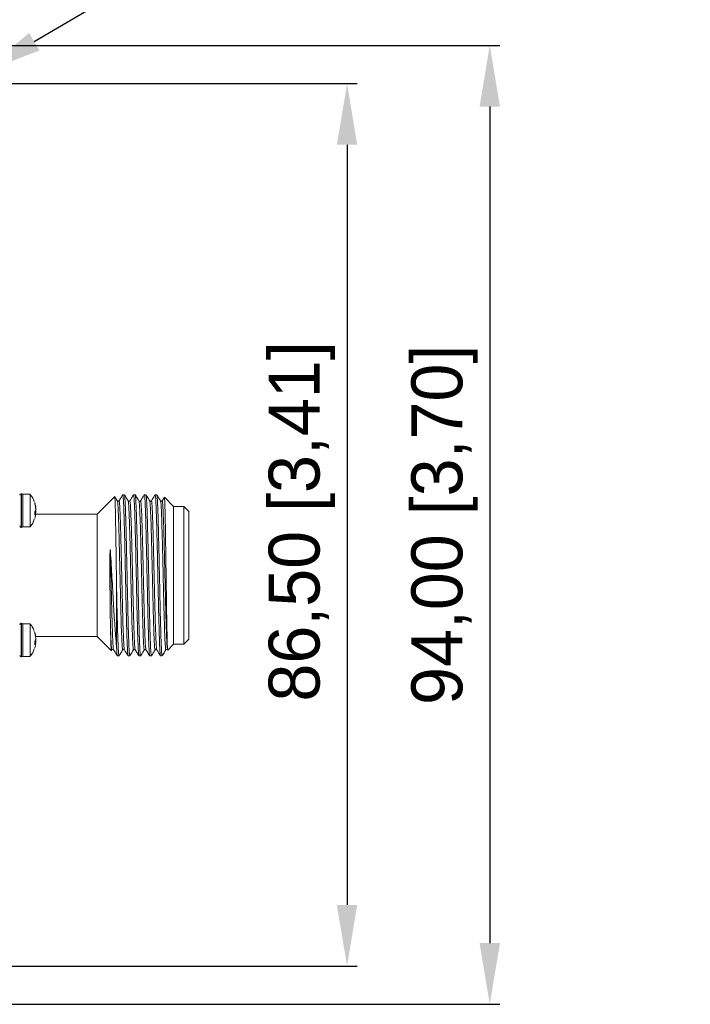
# Model space of a CAD drawing. Header units: millimetres. Extents: x 59 to 641, y 39 to 291.
# Tile 5 of 8: x 322 to 388, y 107 to 203. Entities that reach past the tile are written whole.
import ezdxf

# ---------------------------------------------------------------- set-up
doc = ezdxf.new("R2010")
doc.units = ezdxf.units.MM
doc.header["$PDSIZE"] = -1
doc.dimstyles.new('ISO-25', dxfattribs={"dimtxt": 2.5, "dimasz": 2.5, "dimexe": 1.25, "dimexo": 0.625, "dimtad": 1, "dimtxsty": 'Standard', "dimcen": 2.5, "dimadec": 0, "dimazin": 0, "dimtfac": 1, "dimtmove": 0, "dimatfit": 3, "dimfxl": 0, "dimarcsym": 0})

# ---------------------------------------------------------------- blocks, each defined once
blk = doc.blocks.new('*D11')
at = {"color": 0, "lineweight": -2, "transparency": 16777216}
for p, q in [((317.443, 196.947), (355.104, 196.947)), ((354.114, 190.952), (354.114, 116.441)), ((317.443, 110.447), (355.104, 110.447))]:
    blk.add_line(p, q, dxfattribs=at)
at = {"color": 0, "transparency": 16777216}
for points in [[(353.115, 190.952), (355.113, 190.952), (354.114, 196.947)], [(353.115, 116.441), (355.113, 116.441), (354.114, 110.447)]]:
    blk.add_solid(points, dxfattribs=at)
at = {"layer": 'Defpoints', "color": 0, "transparency": 16777216}
for p in [(316.452, 196.947), (316.452, 110.447), (354.114, 110.447)]:
    blk.add_point(p, dxfattribs=at)
at = {"color": 0, "transparency": 16777216, "insert": (349.673, 154.032), "char_height": 6.35, "attachment_point": 5, "rotation": 90}
blk.add_mtext('{\\H0.7874x;86,50 [3,41]}', dxfattribs=at)
blk = doc.blocks.new('*D12')
at = {"color": 0, "lineweight": -2, "transparency": 16777216}
for p, q in [((317.443, 200.697), (369.104, 200.697)), ((368.114, 194.702), (368.114, 112.691)), ((317.443, 106.697), (369.104, 106.697))]:
    blk.add_line(p, q, dxfattribs=at)
at = {"color": 0, "transparency": 16777216}
for points in [[(367.114, 194.702), (369.113, 194.702), (368.114, 200.697)], [(367.114, 112.691), (369.113, 112.691), (368.114, 106.697)]]:
    blk.add_solid(points, dxfattribs=at)
at = {"layer": 'Defpoints', "color": 0, "transparency": 16777216}
for p in [(316.452, 200.697), (316.452, 106.697), (368.114, 106.697)]:
    blk.add_point(p, dxfattribs=at)
at = {"color": 0, "transparency": 16777216, "insert": (363.673, 153.697), "char_height": 6.35, "attachment_point": 5, "rotation": 90}
blk.add_mtext('{\\H0.7874x;94,00 [3,70]}', dxfattribs=at)
blk = doc.blocks.new('*D15')
at = {"color": 0, "lineweight": -2, "transparency": 16777216}
for p, q in [((387.783, 238.899), (323.429, 201.05)), ((314.642, 195.882), (318.262, 198.011)), ((309.475, 192.843), (304.308, 189.804))]:
    blk.add_line(p, q, dxfattribs=at)
at = {"color": 0, "transparency": 16777216}
for points in [[(322.923, 201.911), (323.936, 200.189), (318.262, 198.011)], [(308.968, 193.704), (309.981, 191.982), (314.642, 195.882)]]:
    blk.add_solid(points, dxfattribs=at)
at = {"layer": 'Defpoints', "color": 0, "transparency": 16777216}
for p in [(318.262, 198.011), (314.642, 195.882)]:
    blk.add_point(p, dxfattribs=at)
at = {"color": 0, "transparency": 16777216, "insert": (355.539, 226), "char_height": 6.35, "attachment_point": 5, "rotation": 30.46096}
blk.add_mtext('∅4,20 [∅0,17]', dxfattribs=at)

msp = doc.modelspace()

# ---------------------------------------------------------------- linework, layer by layer
at = {"color": 7, "linetype": 'Continuous', "lineweight": 15}
for p, q in [((322.19, 156.747), (322.152, 156.747)), ((323.023, 156.697), (322.302, 156.697)), ((322.302, 156.575), (322.302, 156.697)), ((322.302, 156.575), (322.302, 153.497)), ((323.023, 156.575), (323.023, 156.697)), ((323.023, 156.575), (323.023, 153.497)), ((331.323, 156.468), (329.602, 154.747)), ((332.273, 156.647), (332.115, 156.647)), ((333.331, 156.647), (333.173, 156.647)), ((334.39, 156.647), (334.231, 156.647)), ((335.448, 156.647), (335.29, 156.647)), ((337.102, 155.497), (336.199, 156.4)), ((323.473, 155.748), (323.473, 155.878)), ((338.102, 155.497), (337.102, 155.497)), ((337.102, 141.997), (337.102, 155.497)), ((338.602, 154.997), (338.102, 155.497)), ((338.102, 141.997), (338.102, 155.497)), ((323.473, 154.958), (323.552, 155.074)), ((323.552, 154.76), (323.473, 154.643)), ((323.568, 154.783), (323.477, 154.783)), ((329.602, 154.747), (323.575, 154.747)), ((329.602, 142.747), (329.602, 154.747)), ((338.602, 142.497), (338.602, 154.997)), ((322.302, 153.497), (323.023, 153.497)), ((322.152, 153.447), (322.19, 153.447)), ((331.502, 141.794), (331.502, 147.675)), ((322.19, 144.047), (322.152, 144.047)), ((323.023, 143.997), (322.302, 143.997)), ((322.302, 143.875), (322.302, 143.997)), ((322.302, 143.875), (322.302, 140.797)), ((323.023, 143.875), (323.023, 143.997)), ((323.023, 143.875), (323.023, 140.797)), ((323.473, 143.048), (323.473, 143.178)), ((323.473, 142.258), (323.552, 142.374)), ((323.552, 142.06), (323.473, 141.943)), ((323.568, 142.083), (323.477, 142.083)), ((323.575, 142.747), (329.602, 142.747)), ((329.602, 142.747), (330.993, 141.355)), ((336.528, 141.423), (337.102, 141.997)), ((337.102, 141.997), (338.102, 141.997)), ((338.102, 141.997), (338.602, 142.497)), ((335.952, 140.933), (335.952, 140.847)), ((322.152, 140.747), (322.19, 140.747)), ((322.302, 140.797), (323.023, 140.797)), ((331.585, 140.847), (331.744, 140.847)), ((332.644, 140.847), (332.802, 140.847)), ((333.702, 140.847), (333.86, 140.847)), ((334.76, 140.847), (334.919, 140.847)), ((335.819, 140.847), (335.952, 140.847))]:
    msp.add_line(p, q, dxfattribs=at)
at = {"color": 8, "linetype": 'Continuous', "lineweight": 15}
for p, q in [((322.152, 156.747), (322.152, 156.622)), ((322.152, 156.622), (322.152, 153.447)), ((322.19, 153.447), (322.19, 156.747)), ((323.52, 155.596), (323.552, 155.596)), ((323.552, 154.76), (323.477, 154.76)), ((322.152, 144.047), (322.152, 143.922)), ((322.152, 143.922), (322.152, 140.747)), ((322.19, 140.747), (322.19, 144.047)), ((323.52, 142.896), (323.552, 142.896)), ((323.552, 142.06), (323.477, 142.06))]:
    msp.add_line(p, q, dxfattribs=at)
at = {"color": 7, "linetype": 'Continuous', "lineweight": 15}
for centre, radius, start, end in [((322.152, 156.597), 0.15, 90, 180), ((322.19, 156.597), 0.15, 41.81031, 90), ((321.431, 155.155), 2.166, 11.74025, 19.49576), ((321.431, 155.025), 2.166, 11.74041, 19.49717), ((321.432, 155.038), 2.165, 340.50127, 348.26115), ((322.152, 153.597), 0.15, 180, 270), ((322.19, 153.597), 0.15, 270, 318.18969), ((322.152, 143.897), 0.15, 90, 180), ((322.19, 143.897), 0.15, 41.81031, 90), ((321.431, 142.455), 2.166, 11.74041, 19.49717), ((321.431, 142.325), 2.166, 11.74041, 19.49717), ((321.431, 142.338), 2.166, 340.50283, 348.25959), ((322.152, 140.897), 0.15, 180, 270), ((322.19, 140.897), 0.15, 270, 318.18969)]:
    msp.add_arc(centre, radius, start, end, dxfattribs=at)
for points, knots in [([(323.434, 155.952), (323.377, 156.112), (323.28, 156.382), (323.087, 156.594), (323.008, 156.681)], [0, 0, 0, 0, 0.588217, 1, 1, 1, 1]), ([(331.502, 147.675), (331.496, 148.152), (331.484, 149.064), (331.465, 150.418), (331.448, 151.681), (331.43, 152.868), (331.412, 153.922), (331.394, 154.833), (331.377, 155.559), (331.359, 156.088), (331.341, 156.42), (331.329, 156.452), (331.323, 156.468)], [0, 0, 0, 0, 0.107279, 0.205464, 0.306502, 0.404584, 0.505539, 0.603171, 0.70366, 0.800847, 0.900878, 1, 1, 1, 1]), ([(331.585, 156.04), (331.524, 156.141), (331.441, 156.278), (331.357, 156.416), (331.335, 156.453)], [0, 0, 0, 0, 0.733147, 1, 1, 1, 1]), ([(332.111, 156.646), (332.05, 156.545), (331.928, 156.343), (331.805, 156.141), (331.744, 156.04)], [0, 0, 0, 0, 0.50001, 1, 1, 1, 1]), ([(332.109, 156.613), (332.111, 156.626), (332.123, 156.708), (332.144, 156.544), (332.173, 156.211), (332.202, 155.646), (332.23, 154.887), (332.259, 153.959), (332.287, 152.875), (332.315, 151.683), (332.344, 150.397), (332.372, 149.076), (332.401, 147.734), (332.429, 146.432), (332.458, 145.184), (332.486, 144.049), (332.514, 143.037), (332.543, 142.195), (332.571, 141.537), (332.605, 140.981), (332.629, 140.897), (332.644, 140.847)], [0, 0, 0, 0, 0.010244, 0.067282, 0.119686, 0.17361, 0.226014, 0.279937, 0.332342, 0.386265, 0.438669, 0.492593, 0.544997, 0.59892, 0.651324, 0.705248, 0.757652, 0.811576, 0.86398, 0.917904, 1, 1, 1, 1]), ([(332.644, 156.039), (332.583, 156.14), (332.46, 156.342), (332.338, 156.544), (332.277, 156.645)], [0, 0, 0, 0, 0.499983, 1, 1, 1, 1]), ([(332.279, 156.621), (332.287, 156.599), (332.305, 156.554), (332.332, 156.201), (332.36, 155.648), (332.389, 154.886), (332.417, 153.959), (332.445, 152.875), (332.474, 151.683), (332.502, 150.397), (332.53, 149.076), (332.559, 147.734), (332.587, 146.432), (332.616, 145.184), (332.644, 144.049), (332.673, 143.037), (332.701, 142.196), (332.73, 141.53), (332.763, 141.01), (332.789, 140.783), (332.806, 140.863), (332.808, 140.872)], [0, 0, 0, 0, 0.046064, 0.099012, 0.153496, 0.206445, 0.26093, 0.313878, 0.368363, 0.421312, 0.475796, 0.528745, 0.583229, 0.636177, 0.690661, 0.74361, 0.798095, 0.851043, 0.905528, 0.988476, 1, 1, 1, 1]), ([(333.17, 156.646), (333.109, 156.545), (332.986, 156.343), (332.864, 156.141), (332.803, 156.04)], [0, 0, 0, 0, 0.50001, 1, 1, 1, 1]), ([(333.168, 156.614), (333.169, 156.626), (333.181, 156.708), (333.203, 156.543), (333.232, 156.211), (333.26, 155.646), (333.289, 154.887), (333.317, 153.959), (333.345, 152.875), (333.374, 151.683), (333.402, 150.397), (333.43, 149.076), (333.459, 147.734), (333.487, 146.432), (333.516, 145.184), (333.544, 144.049), (333.573, 143.037), (333.601, 142.195), (333.63, 141.537), (333.663, 140.981), (333.687, 140.897), (333.702, 140.847)], [0, 0, 0, 0, 0.010043, 0.067093, 0.119508, 0.173442, 0.225857, 0.279792, 0.332206, 0.386141, 0.438555, 0.492491, 0.544905, 0.59884, 0.651254, 0.705189, 0.757604, 0.811538, 0.863953, 0.917888, 1, 1, 1, 1]), ([(333.702, 156.039), (333.641, 156.14), (333.519, 156.342), (333.396, 156.544), (333.335, 156.645)], [0, 0, 0, 0, 0.5000006, 1, 1, 1, 1]), ([(333.337, 156.621), (333.345, 156.6), (333.363, 156.554), (333.39, 156.201), (333.418, 155.648), (333.447, 154.886), (333.475, 153.959), (333.504, 152.875), (333.532, 151.683), (333.561, 150.397), (333.589, 149.076), (333.617, 147.734), (333.646, 146.432), (333.674, 145.184), (333.702, 144.049), (333.731, 143.037), (333.759, 142.196), (333.788, 141.53), (333.821, 141.01), (333.848, 140.783), (333.864, 140.862), (333.866, 140.871)], [0, 0, 0, 0, 0.046341, 0.099305, 0.153806, 0.20677, 0.26127, 0.314234, 0.368734, 0.421698, 0.476198, 0.529163, 0.583663, 0.636627, 0.691128, 0.744092, 0.798592, 0.851556, 0.906057, 0.989032, 1, 1, 1, 1]), ([(334.228, 156.646), (334.167, 156.545), (334.044, 156.343), (333.922, 156.141), (333.861, 156.04)], [0, 0, 0, 0, 0.500013, 1, 1, 1, 1]), ([(334.226, 156.613), (334.228, 156.626), (334.24, 156.708), (334.261, 156.544), (334.29, 156.211), (334.318, 155.646), (334.347, 154.887), (334.375, 153.959), (334.404, 152.875), (334.432, 151.683), (334.461, 150.397), (334.489, 149.076), (334.517, 147.734), (334.546, 146.432), (334.574, 145.184), (334.603, 144.049), (334.631, 143.037), (334.659, 142.195), (334.688, 141.537), (334.721, 140.981), (334.746, 140.897), (334.76, 140.847)], [0, 0, 0, 0, 0.0103224, 0.0673564, 0.1197561, 0.1736752, 0.2260751, 0.279995, 0.3323946, 0.3863138, 0.4387138, 0.4926332, 0.5450331, 0.5989527, 0.6513526, 0.705272, 0.7576716, 0.8115914, 0.8639913, 0.917911, 1, 1, 1, 1]), ([(334.76, 156.04), (334.699, 156.141), (334.577, 156.343), (334.454, 156.545), (334.393, 156.646)], [0, 0, 0, 0, 0.4999962, 1, 1, 1, 1]), ([(334.395, 156.623), (334.403, 156.601), (334.421, 156.555), (334.448, 156.202), (334.477, 155.648), (334.505, 154.886), (334.533, 153.96), (334.562, 152.875), (334.59, 151.684), (334.619, 150.398), (334.647, 149.077), (334.676, 147.734), (334.704, 146.432), (334.733, 145.185), (334.761, 144.049), (334.789, 143.037), (334.818, 142.196), (334.846, 141.53), (334.88, 141.011), (334.906, 140.783), (334.922, 140.861), (334.924, 140.87)], [0, 0, 0, 0, 0.047014, 0.099972, 0.154465, 0.207423, 0.261917, 0.314875, 0.369369, 0.422327, 0.476821, 0.529779, 0.584273, 0.637232, 0.691725, 0.744683, 0.799177, 0.852135, 0.906629, 0.989601, 1, 1, 1, 1]), ([(335.286, 156.646), (335.225, 156.545), (335.102, 156.343), (334.98, 156.141), (334.919, 156.04)], [0, 0, 0, 0, 0.500009, 1, 1, 1, 1]), ([(335.284, 156.611), (335.286, 156.624), (335.298, 156.708), (335.319, 156.544), (335.348, 156.211), (335.377, 155.646), (335.405, 154.887), (335.433, 153.959), (335.462, 152.875), (335.49, 151.683), (335.519, 150.397), (335.547, 149.076), (335.576, 147.734), (335.604, 146.432), (335.633, 145.185), (335.661, 144.049), (335.689, 143.037), (335.718, 142.195), (335.746, 141.537), (335.78, 140.981), (335.804, 140.897), (335.819, 140.847)], [0, 0, 0, 0, 0.010999, 0.067993, 0.120357, 0.17424, 0.226603, 0.280486, 0.33285, 0.386732, 0.439096, 0.492979, 0.545343, 0.599226, 0.65159, 0.705472, 0.757836, 0.811719, 0.864083, 0.917965, 1, 1, 1, 1]), ([(335.818, 156.04), (335.757, 156.141), (335.635, 156.343), (335.512, 156.545), (335.451, 156.646)], [0, 0, 0, 0, 0.499985, 1, 1, 1, 1]), ([(335.453, 156.624), (335.462, 156.602), (335.479, 156.556), (335.507, 156.202), (335.535, 155.648), (335.564, 154.886), (335.592, 153.959), (335.62, 152.875), (335.649, 151.683), (335.677, 150.397), (335.705, 149.076), (335.734, 147.734), (335.762, 146.432), (335.791, 145.185), (335.819, 144.049), (335.848, 143.037), (335.876, 142.195), (335.905, 141.535), (335.93, 141.122), (335.946, 140.987), (335.952, 140.933)], [0, 0, 0, 0, 0.050236, 0.106404, 0.164201, 0.220369, 0.278166, 0.334334, 0.392131, 0.448299, 0.506095, 0.562263, 0.62006, 0.676229, 0.734026, 0.790194, 0.847991, 0.904159, 0.961956, 1, 1, 1, 1]), ([(336.188, 156.388), (336.179, 156.373), (336.109, 156.257), (336.038, 156.14), (335.977, 156.039)], [0, 0, 0, 0, 0.132107, 1, 1, 1, 1]), ([(336.195, 156.384), (336.196, 156.391), (336.204, 156.428), (336.218, 156.288), (336.236, 155.924), (336.254, 155.359), (336.271, 154.605), (336.289, 153.692), (336.307, 152.634), (336.325, 151.48), (336.342, 150.241), (336.366, 148.554), (336.396, 146.429), (336.431, 144.174), (336.467, 142.47), (336.499, 141.54), (336.52, 141.457), (336.528, 141.423)], [0, 0, 0, 0, 0.012056, 0.072227, 0.12555, 0.180422, 0.233687, 0.288509, 0.341525, 0.396092, 0.448861, 0.503175, 0.609364, 0.715056, 0.820233, 0.924915, 1, 1, 1, 1]), ([(323.552, 155.596), (323.557, 155.566), (323.569, 155.508), (323.576, 155.446), (323.576, 155.412), (323.57, 155.414), (323.568, 155.414)], [0, 0, 0, 0, 0.282645, 0.565533, 0.843081, 1, 1, 1, 1]), ([(323.552, 155.074), (323.557, 155.09), (323.569, 155.121), (323.576, 155.201), (323.575, 155.295), (323.566, 155.388), (323.556, 155.442), (323.552, 155.466)], [0, 0, 0, 0, 0.211808, 0.423797, 0.631756, 0.837915, 1, 1, 1, 1]), ([(331.744, 156.041), (331.718, 156.019), (331.665, 155.975), (331.612, 156.018), (331.586, 156.039)], [0, 0, 0, 0, 0.499571, 1, 1, 1, 1]), ([(332.802, 156.039), (332.776, 156.018), (332.723, 155.975), (332.67, 156.018), (332.643, 156.04)], [0, 0, 0, 0, 0.5002099, 1, 1, 1, 1]), ([(333.861, 156.04), (333.834, 156.019), (333.782, 155.975), (333.729, 156.018), (333.702, 156.039)], [0, 0, 0, 0, 0.499651, 1, 1, 1, 1]), ([(334.919, 156.039), (334.892, 156.018), (334.839, 155.975), (334.787, 156.018), (334.76, 156.04)], [0, 0, 0, 0, 0.5002002, 1, 1, 1, 1]), ([(335.978, 156.04), (335.951, 156.018), (335.898, 155.975), (335.845, 156.018), (335.819, 156.04)], [0, 0, 0, 0, 0.499772, 1, 1, 1, 1]), ([(323.473, 154.643), (323.475, 154.695), (323.48, 154.799), (323.475, 154.905), (323.473, 154.958)], [0, 0, 0, 0, 0.499993, 1, 1, 1, 1]), ([(323.552, 155.119), (323.557, 155.103), (323.569, 155.072), (323.576, 154.992), (323.575, 154.898), (323.568, 154.821), (323.561, 154.781), (323.559, 154.772)], [0, 0, 0, 0, 0.235467, 0.471136, 0.702336, 0.931524, 1, 1, 1, 1]), ([(323.568, 154.779), (323.567, 154.78), (323.564, 154.783), (323.556, 154.769), (323.552, 154.76)], [0, 0, 0, 0, 0.3533127, 1, 1, 1, 1]), ([(323.552, 154.597), (323.557, 154.626), (323.569, 154.685), (323.577, 154.75), (323.575, 154.768), (323.574, 154.778)], [0, 0, 0, 0, 0.335266, 0.67078, 1, 1, 1, 1]), ([(323.022, 153.516), (323.115, 153.628), (323.296, 153.845), (323.388, 154.112), (323.432, 154.242)], [0, 0, 0, 0, 0.5154439, 1, 1, 1, 1]), ([(330.9, 144.142), (330.892, 144.687), (330.874, 145.76), (330.86, 147.365), (330.853, 148.641), (330.852, 149.463), (330.853, 150.081), (330.855, 150.541), (330.86, 150.89), (330.865, 151.114), (330.872, 151.221), (330.873, 151.265), (330.879, 151.288), (330.88, 151.29), (330.88, 151.291), (330.881, 151.292), (330.881, 151.292), (330.881, 151.292), (330.881, 151.292), (330.881, 151.292), (330.881, 151.292), (330.881, 151.292), (330.882, 151.292), (330.882, 151.292), (330.883, 151.291), (330.885, 151.288), (330.886, 151.28), (330.889, 151.265), (330.895, 151.216), (330.898, 151.169), (330.9, 151.132)], [0, 0, 0, 0, 0.253432, 0.499397, 0.632924, 0.749635, 0.818147, 0.875778, 0.932323, 0.958329, 0.967049, 0.975734, 0.976115, 0.976392, 0.97653, 0.976533, 0.976536, 0.976539, 0.97655, 0.976568, 0.9766, 0.976653, 0.976774, 0.976881, 0.977017, 0.977506, 0.978485, 0.980439, 0.984351, 1, 1, 1, 1]), ([(330.9, 151.132), (330.928, 150.681), (331.004, 149.443), (331.127, 147.245), (331.269, 144.817), (331.394, 142.943), (331.471, 142.123), (331.502, 141.794)], [0, 0, 0, 0, 0.133603, 0.367094, 0.601346, 0.839982, 1, 1, 1, 1]), ([(331.502, 147.675), (331.512, 147.206), (331.532, 146.306), (331.561, 145.046), (331.589, 143.924), (331.618, 142.93), (331.646, 142.11), (331.675, 141.467), (331.707, 140.992), (331.732, 140.788), (331.748, 140.862), (331.75, 140.872)], [0, 0, 0, 0, 0.1231212, 0.2362395, 0.3526388, 0.4657572, 0.5821559, 0.6952748, 0.8116728, 0.9756395, 1, 1, 1, 1]), ([(323.434, 143.252), (323.377, 143.412), (323.28, 143.682), (323.087, 143.894), (323.008, 143.981)], [0, 0, 0, 0, 0.588209, 1, 1, 1, 1]), ([(330.993, 141.355), (330.987, 141.389), (330.968, 141.482), (330.943, 142.163), (330.919, 143.155), (330.907, 143.81), (330.9, 144.142)], [0, 0, 0, 0, 0.219693, 0.599586, 0.796599, 1, 1, 1, 1]), ([(331.055, 141.504), (331.048, 141.486), (331.027, 141.426), (330.991, 141.827), (330.946, 142.689), (330.916, 143.654), (330.9, 144.142)], [0, 0, 0, 0, 0.1272869, 0.4047832, 0.6989157, 1, 1, 1, 1]), ([(323.552, 142.896), (323.557, 142.866), (323.569, 142.808), (323.576, 142.746), (323.576, 142.712), (323.57, 142.714), (323.568, 142.714)], [0, 0, 0, 0, 0.282642, 0.565525, 0.843085, 1, 1, 1, 1]), ([(323.473, 141.943), (323.475, 141.995), (323.48, 142.099), (323.475, 142.205), (323.473, 142.258)], [0, 0, 0, 0, 0.500013, 1, 1, 1, 1]), ([(323.552, 142.374), (323.557, 142.39), (323.569, 142.421), (323.576, 142.501), (323.575, 142.595), (323.566, 142.688), (323.556, 142.742), (323.552, 142.766)], [0, 0, 0, 0, 0.211808, 0.423797, 0.631785, 0.837945, 1, 1, 1, 1]), ([(323.552, 142.419), (323.557, 142.403), (323.569, 142.372), (323.576, 142.292), (323.575, 142.198), (323.568, 142.121), (323.561, 142.081), (323.559, 142.072)], [0, 0, 0, 0, 0.235445, 0.471111, 0.702341, 0.931525, 1, 1, 1, 1]), ([(323.568, 142.079), (323.567, 142.08), (323.564, 142.083), (323.556, 142.069), (323.552, 142.06)], [0, 0, 0, 0, 0.353303, 1, 1, 1, 1]), ([(323.552, 141.897), (323.557, 141.926), (323.569, 141.985), (323.577, 142.05), (323.575, 142.068), (323.574, 142.078)], [0, 0, 0, 0, 0.3352601, 0.670768, 1, 1, 1, 1]), ([(323.022, 140.816), (323.115, 140.928), (323.296, 141.145), (323.388, 141.412), (323.432, 141.542)], [0, 0, 0, 0, 0.5154439, 1, 1, 1, 1]), ([(331.056, 141.454), (331.083, 141.475), (331.136, 141.518), (331.188, 141.475), (331.215, 141.453)], [0, 0, 0, 0, 0.500166, 1, 1, 1, 1]), ([(331.215, 141.453), (331.276, 141.352), (331.398, 141.15), (331.521, 140.948), (331.582, 140.847)], [0, 0, 0, 0, 0.499991, 1, 1, 1, 1]), ([(331.502, 141.794), (331.512, 141.584), (331.538, 141.052), (331.564, 140.95), (331.58, 140.889)], [0, 0, 0, 0, 0.393706, 1, 1, 1, 1]), ([(331.748, 140.848), (331.809, 140.949), (331.931, 141.151), (332.053, 141.353), (332.115, 141.454)], [0, 0, 0, 0, 0.500005, 1, 1, 1, 1]), ([(332.114, 141.453), (332.141, 141.475), (332.194, 141.518), (332.246, 141.475), (332.273, 141.454)], [0, 0, 0, 0, 0.499688, 1, 1, 1, 1]), ([(332.273, 141.453), (332.335, 141.352), (332.457, 141.15), (332.579, 140.948), (332.641, 140.847)], [0, 0, 0, 0, 0.499984, 1, 1, 1, 1]), ([(332.806, 140.848), (332.867, 140.949), (332.989, 141.151), (333.112, 141.353), (333.173, 141.454)], [0, 0, 0, 0, 0.5000116, 1, 1, 1, 1]), ([(333.173, 141.454), (333.199, 141.475), (333.252, 141.518), (333.305, 141.475), (333.332, 141.453)], [0, 0, 0, 0, 0.500191, 1, 1, 1, 1]), ([(333.332, 141.453), (333.393, 141.352), (333.515, 141.15), (333.638, 140.948), (333.699, 140.847)], [0, 0, 0, 0, 0.499987, 1, 1, 1, 1]), ([(333.864, 140.848), (333.925, 140.949), (334.048, 141.15), (334.17, 141.352), (334.231, 141.453)], [0, 0, 0, 0, 0.500018, 1, 1, 1, 1]), ([(334.231, 141.453), (334.257, 141.475), (334.31, 141.518), (334.363, 141.475), (334.389, 141.454)], [0, 0, 0, 0, 0.499601, 1, 1, 1, 1]), ([(334.39, 141.453), (334.451, 141.352), (334.573, 141.15), (334.696, 140.948), (334.757, 140.847)], [0, 0, 0, 0, 0.499982, 1, 1, 1, 1]), ([(334.922, 140.847), (334.983, 140.948), (335.106, 141.15), (335.228, 141.352), (335.289, 141.453)], [0, 0, 0, 0, 0.500018, 1, 1, 1, 1]), ([(335.29, 141.454), (335.316, 141.475), (335.369, 141.518), (335.422, 141.475), (335.448, 141.453)], [0, 0, 0, 0, 0.50017, 1, 1, 1, 1]), ([(335.448, 141.454), (335.509, 141.353), (335.631, 141.151), (335.754, 140.949), (335.815, 140.848)], [0, 0, 0, 0, 0.500001, 1, 1, 1, 1]), ([(335.952, 140.933), (335.973, 140.899), (335.999, 140.857), (336.025, 140.933), (336.029, 140.947)], [0, 0, 0, 0, 0.8218203, 1, 1, 1, 1]), ([(336.038, 140.942), (336.08, 141.011), (336.183, 141.181), (336.286, 141.352), (336.347, 141.453)], [0, 0, 0, 0, 0.407161, 1, 1, 1, 1]), ([(336.347, 141.453), (336.374, 141.474), (336.427, 141.518), (336.48, 141.475), (336.506, 141.454)], [0, 0, 0, 0, 0.499524, 1, 1, 1, 1]), ([(336.52, 141.487), (336.517, 141.466), (336.513, 141.431), (336.509, 141.464), (336.507, 141.477)], [0, 0, 0, 0, 0.581429, 1, 1, 1, 1])]:
    msp.add_open_spline(points, degree=3, knots=knots, dxfattribs=at)
at = {"color": 8, "linetype": 'Continuous', "lineweight": 15}
for points, knots in [([(332.115, 141.507), (332.108, 141.486), (332.087, 141.419), (332.051, 141.807), (332.006, 142.677), (331.96, 144.042), (331.915, 145.727), (331.871, 147.547), (331.829, 149.395), (331.786, 151.23), (331.741, 152.975), (331.695, 154.457), (331.65, 155.474), (331.613, 155.985), (331.592, 155.986), (331.585, 155.986)], [0, 0, 0, 0, 0.038563, 0.119308, 0.204955, 0.292704, 0.379317, 0.461797, 0.538838, 0.619618, 0.705287, 0.793039, 0.879636, 0.962084, 1, 1, 1, 1]), ([(332.273, 141.473), (332.272, 141.469), (332.256, 141.421), (332.226, 141.767), (332.181, 142.573), (332.135, 143.909), (332.089, 145.575), (332.046, 147.393), (332.003, 149.243), (331.96, 151.084), (331.916, 152.845), (331.87, 154.354), (331.824, 155.421), (331.782, 156.005), (331.756, 156.012), (331.744, 156.015)], [0, 0, 0, 0, 0.00822, 0.088547, 0.174008, 0.261853, 0.348841, 0.431913, 0.509301, 0.589724, 0.675244, 0.763101, 0.850051, 0.933042, 1, 1, 1, 1]), ([(333.173, 141.507), (333.167, 141.485), (333.146, 141.416), (333.11, 141.793), (333.065, 142.65), (333.019, 144.005), (332.974, 145.685), (332.93, 147.504), (332.888, 149.352), (332.845, 151.188), (332.8, 152.936), (332.754, 154.426), (332.709, 155.456), (332.672, 155.978), (332.651, 155.984), (332.644, 155.986)], [0, 0, 0, 0, 0.036858, 0.117491, 0.203088, 0.290861, 0.377575, 0.460215, 0.537341, 0.618009, 0.703629, 0.791404, 0.878103, 0.96071, 1, 1, 1, 1]), ([(333.332, 141.462), (333.331, 141.46), (333.316, 141.409), (333.287, 141.735), (333.242, 142.506), (333.196, 143.816), (333.151, 145.466), (333.107, 147.28), (333.064, 149.13), (333.021, 150.973), (332.977, 152.743), (332.931, 154.273), (332.885, 155.37), (332.843, 155.991), (332.815, 156.015), (332.803, 156.025)], [0, 0, 0, 0, 0.003359, 0.083331, 0.168578, 0.256399, 0.343563, 0.426979, 0.504608, 0.584676, 0.669985, 0.757821, 0.84495, 0.928288, 1, 1, 1, 1]), ([(334.231, 141.506), (334.225, 141.485), (334.205, 141.413), (334.169, 141.779), (334.125, 142.623), (334.079, 143.968), (334.033, 145.643), (333.99, 147.46), (333.947, 149.308), (333.905, 151.145), (333.86, 152.897), (333.814, 154.395), (333.769, 155.437), (333.731, 155.972), (333.709, 155.983), (333.702, 155.986)], [0, 0, 0, 0, 0.034454, 0.114969, 0.200502, 0.288287, 0.375088, 0.457881, 0.535087, 0.615637, 0.701194, 0.788982, 0.875768, 0.958529, 1, 1, 1, 1]), ([(334.39, 141.456), (334.376, 141.519), (334.347, 141.649), (334.303, 142.458), (334.257, 143.721), (334.212, 145.359), (334.168, 147.167), (334.125, 149.017), (334.082, 150.861), (334.038, 152.64), (333.992, 154.19), (333.946, 155.318), (333.903, 155.978), (333.874, 156.018), (333.861, 156.038)], [0, 0, 0, 0, 0.078284, 0.163248, 0.250972, 0.33824, 0.421934, 0.4998, 0.579452, 0.664482, 0.752223, 0.839459, 0.923076, 1, 1, 1, 1]), ([(335.289, 141.505), (335.283, 141.484), (335.264, 141.41), (335.229, 141.766), (335.184, 142.596), (335.138, 143.932), (335.093, 145.6), (335.049, 147.416), (335.007, 149.264), (334.964, 151.101), (334.919, 152.858), (334.873, 154.364), (334.828, 155.419), (334.79, 155.967), (334.768, 155.982), (334.76, 155.988)], [0, 0, 0, 0, 0.032014, 0.112372, 0.197808, 0.285567, 0.37242, 0.455328, 0.532592, 0.612988, 0.698446, 0.786209, 0.873048, 0.955923, 1, 1, 1, 1]), ([(335.448, 141.471), (335.435, 141.521), (335.407, 141.631), (335.364, 142.396), (335.318, 143.63), (335.273, 145.252), (335.229, 147.055), (335.186, 148.904), (335.143, 150.749), (335.099, 152.536), (335.053, 154.101), (335.007, 155.278), (334.963, 155.9), (334.934, 156.13), (334.92, 156.034), (334.919, 156.029)], [0, 0, 0, 0, 0.072479, 0.157228, 0.244921, 0.332359, 0.416397, 0.49462, 0.573921, 0.658737, 0.746451, 0.83386, 0.917824, 0.995964, 1, 1, 1, 1]), ([(336.347, 141.504), (336.342, 141.483), (336.323, 141.407), (336.288, 141.753), (336.243, 142.57), (336.198, 143.896), (336.152, 145.558), (336.109, 147.373), (336.066, 149.22), (336.023, 151.058), (335.979, 152.819), (335.933, 154.333), (335.887, 155.4), (335.849, 155.962), (335.826, 155.982), (335.818, 155.989)], [0, 0, 0, 0, 0.029935, 0.110139, 0.195472, 0.283203, 0.370104, 0.453127, 0.530455, 0.610696, 0.696052, 0.783788, 0.870675, 0.953666, 1, 1, 1, 1]), ([(336.507, 141.477), (336.495, 141.518), (336.468, 141.608), (336.425, 142.336), (336.38, 143.541), (336.334, 145.146), (336.29, 146.943), (336.247, 148.791), (336.204, 150.637), (336.16, 152.431), (336.114, 154.015), (336.069, 155.22), (336.024, 155.878), (335.994, 156.123), (335.979, 156.027), (335.977, 156.016)], [0, 0, 0, 0, 0.068673, 0.152989, 0.240426, 0.32781, 0.411977, 0.490415, 0.569166, 0.653552, 0.741013, 0.82837, 0.912466, 0.990809, 1, 1, 1, 1]), ([(331.215, 141.482), (331.213, 141.476), (331.196, 141.434), (331.165, 141.801), (331.12, 142.642), (331.074, 144.002), (331.028, 145.684), (330.985, 147.504), (330.942, 149.363), (330.915, 150.534), (330.9, 151.132)], [0, 0, 0, 0, 0.020696, 0.156521, 0.300742, 0.448654, 0.59479, 0.734053, 0.86402, 1, 1, 1, 1])]:
    msp.add_open_spline(points, degree=3, knots=knots, dxfattribs=at)

# ---------------------------------------------------------------- dimensions: what is measured, and where the dimension line sits
dim = msp.add_diameter_dim_2p(p1=(314.642, 195.882), p2=(318.262, 198.011), dimstyle='ISO-25', override={"dimtxt": 6.35, "dimasz": 5.9944, "dimexe": 0.9906, "dimexo": 0.9906, "dimgap": 1.524, "dimzin": 0, "dimadec": 2, "dimtzin": 0})
dim.commit()
dim.dimension.update_dxf_attribs({"geometry": '*D15', "text_midpoint": (358.19, 221.494)})
for base, p1, p2, picture, middle in [((368.114, 106.697), (316.452, 200.697), (316.452, 106.697), '*D12', (368.114, 153.697)), ((354.114, 110.447), (316.452, 196.947), (316.452, 110.447), '*D11', (354.114, 154.032))]:
    dim = msp.add_linear_dim(base=base, p1=p1, p2=p2, angle=90, text='{\\H0.7874x;<>}', dimstyle='ISO-25', override={"dimtxt": 6.35, "dimasz": 5.9944, "dimexe": 0.9906, "dimexo": 0.9906, "dimgap": 1.524, "dimzin": 0, "dimadec": 2, "dimtzin": 0})
    dim.commit()
    dim.dimension.update_dxf_attribs({"geometry": picture, "text_midpoint": middle, "dimtype": 160})

doc.saveas('drawing.dxf')
